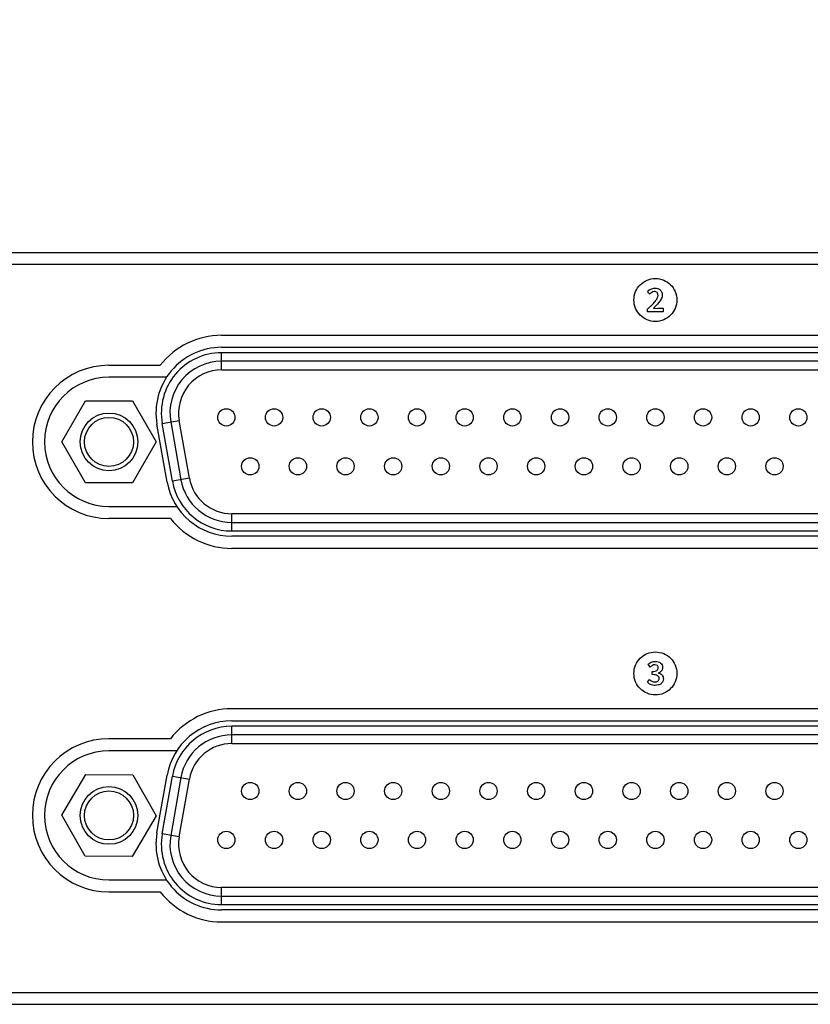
# Model space of a CAD drawing. Header units: inches. Extents: x 0 to 34, y 0 to 22.
# Tile 6 of 71: x 13.8 to 14.9, y 6.4 to 7.7. Entities that reach past the tile are written whole.
import ezdxf

# ---------------------------------------------------------------- set-up
doc = ezdxf.new("R2010")
doc.units = ezdxf.units.IN
doc.header["$LTSCALE"] = 1.87
doc.header["$MEASUREMENT"] = 0
doc.layers.get('0').update_dxf_attribs({"linetype": 'CONTINUOUS'})
for name, color, linetype in [('02___PRT_ALL_AXES', 7, 'CONTINUOUS'), ('_LAYER_2_', 7, 'CONTINUOUS'), ('DIMENSIONS', 7, 'CONTINUOUS')]:
    doc.layers.add(name, color=color, linetype=linetype)
doc.styles.get("Standard").update_dxf_attribs({"font": 'txt', "width": 0.8})
doc.dimstyles.new('DIMSTYLE_1', dxfattribs={"dimtxt": 0.125, "dimasz": 0.18, "dimexe": 0.125, "dimexo": 0.0625, "dimgap": 0.0625, "dimtad": 0, "dimtih": 1, "dimtoh": 1, "dimlfac": 1.714286, "dimzin": 0, "dimdsep": 46, "dimtxsty": 'STANDARD', "dimblk": '_FILLED', "dimblk1": '_FILLED', "dimblk2": '_FILLED', "dimcen": 0.09, "dimazin": 0, "dimtp": 0.01, "dimtm": 0.01, "dimtfac": 1, "dimtofl": 0, "dimtmove": 0, "dimatfit": 3, "dimldrblk": '_FILLED', "dimfxl": 1, "dimtolj": 1, "dimtzin": 0, "dimarcsym": 0})

# ---------------------------------------------------------------- blocks, each defined once
blk = doc.blocks.new('_FILLED')
at = {"color": 0, "linetype": 'BYBLOCK'}
blk.add_solid([(0, 0), (-1, 0.1736), (-1, -0.1736)], dxfattribs=at)
blk = doc.blocks.new('*D0')
at = {"layer": 'DIMENSIONS', "color": 2, "linetype": 'CONTINUOUS'}
for p, q in [((5.0673, 7.4533), (5.0673, 8.2775)), ((15.7492, 7.4533), (15.7492, 8.2775)), ((5.0673, 8.1525), (9.4332, 8.1525)), ((15.7492, 8.1525), (11.3832, 8.1525))]:
    blk.add_line(p, q, dxfattribs=at)
at = {"layer": 'DIMENSIONS', "color": 2, "linetype": 'CONTINUOUS', "xscale": 0.18, "yscale": 0.18, "zscale": 0.18, "rotation": 180}
blk.add_blockref('_FILLED', (5.0673, 8.1525), dxfattribs=at)
at = {"layer": 'DIMENSIONS', "color": 2, "linetype": 'CONTINUOUS', "xscale": 0.18, "yscale": 0.18, "zscale": 0.18}
blk.add_blockref('_FILLED', (15.7492, 8.1525), dxfattribs=at)
at = {"layer": 'DIMENSIONS', "color": 2, "linetype": 'CONTINUOUS', "insert": (10.4082, 8.215), "char_height": 0.125, "width": 1.825, "attachment_point": 2, "line_spacing_factor": 0.9}
blk.add_mtext('2X 465.12{\\ftxt.shx;\\W1.000000;\\H0.125000; }[18.312]', dxfattribs=at)
blk = doc.blocks.new('*D1')
at = {"layer": 'DIMENSIONS', "color": 2, "linetype": 'CONTINUOUS'}
for p, q in [((4.8666, 7.492), (4.8666, 9.0275)), ((15.9499, 7.3961), (15.9499, 9.0275)), ((4.8666, 8.9025), (9.4832, 8.9025)), ((15.9499, 8.9025), (11.3332, 8.9025))]:
    blk.add_line(p, q, dxfattribs=at)
at = {"layer": 'DIMENSIONS', "color": 2, "linetype": 'CONTINUOUS', "xscale": 0.18, "yscale": 0.18, "zscale": 0.18, "rotation": 180}
blk.add_blockref('_FILLED', (4.8666, 8.9025), dxfattribs=at)
at = {"layer": 'DIMENSIONS', "color": 2, "linetype": 'CONTINUOUS', "xscale": 0.18, "yscale": 0.18, "zscale": 0.18}
blk.add_blockref('_FILLED', (15.9499, 8.9025), dxfattribs=at)
at = {"layer": 'DIMENSIONS', "color": 2, "linetype": 'CONTINUOUS', "insert": (10.4082, 8.965), "char_height": 0.125, "width": 1.725, "attachment_point": 2, "line_spacing_factor": 0.9}
blk.add_mtext('(482.60{\\ftxt.shx;\\W1.000000;\\H0.125000; }[19.000])', dxfattribs=at)

msp = doc.modelspace()

# ---------------------------------------------------------------- linework, layer by layer
at = {"color": 7, "linetype": 'CONTINUOUS'}
for p, q in [((15.881, 7.4025), (4.9355, 7.4025)), ((15.5625, 7.3869), (5.254, 7.3869)), ((15.2619, 7.2693), (14.1039, 7.2693)), ((14.1039, 7.2463), (14.1039, 7.2693)), ((15.2619, 7.2578), (14.1039, 7.2578)), ((14.1039, 7.2463), (15.2619, 7.2463)), ((13.8907, 7.1503), (13.9222, 7.2049)), ((13.9222, 7.2049), (13.9852, 7.2049)), ((13.9852, 7.2049), (14.0167, 7.1504)), ((14.0248, 7.175), (14.0474, 7.179)), ((14.0384, 7.0978), (14.0248, 7.175)), ((14.0361, 7.177), (14.0497, 7.0998)), ((14.061, 7.1018), (14.0474, 7.179)), ((13.9223, 7.0958), (13.8907, 7.1503)), ((14.0167, 7.1504), (13.9852, 7.0958)), ((13.9852, 7.0958), (13.9223, 7.0958)), ((14.061, 7.1018), (14.0384, 7.0978)), ((15.2483, 7.0544), (14.1175, 7.0544)), ((14.1175, 7.0314), (14.1175, 7.0544)), ((14.1175, 7.0429), (15.2483, 7.0429)), ((14.1175, 7.0314), (15.2483, 7.0314)), ((15.2483, 6.7708), (14.1175, 6.7708)), ((14.1175, 6.7478), (14.1175, 6.7708)), ((15.2483, 6.7593), (14.1175, 6.7593)), ((14.1175, 6.7478), (15.2483, 6.7478)), ((13.8907, 6.6523), (13.9226, 6.7066)), ((13.9226, 6.7066), (13.9856, 6.7061)), ((13.9856, 6.7061), (14.0167, 6.6513)), ((14.0248, 6.6272), (14.0384, 6.7043)), ((14.0497, 6.7024), (14.0361, 6.6252)), ((14.0384, 6.7043), (14.061, 6.7004)), ((14.0474, 6.6232), (14.061, 6.7004)), ((13.9218, 6.5975), (13.8907, 6.6523)), ((14.0167, 6.6513), (13.9848, 6.597)), ((14.0474, 6.6232), (14.0248, 6.6272)), ((13.9848, 6.597), (13.9218, 6.5975)), ((15.2619, 6.5558), (14.1039, 6.5558)), ((14.1039, 6.5328), (14.1039, 6.5558)), ((14.1039, 6.5443), (15.2619, 6.5443)), ((14.1039, 6.5328), (15.2619, 6.5328)), ((5.254, 6.4154), (15.5625, 6.4154)), ((4.9355, 6.3998), (15.881, 6.3998))]:
    msp.add_line(p, q, dxfattribs=at)
for centre, radius in [((13.9537, 7.1503), 0.0385), ((14.1103, 7.183), 0.0115), ((14.174, 7.183), 0.0115), ((14.2376, 7.183), 0.0115), ((14.3012, 7.183), 0.0115), ((14.3648, 7.183), 0.0115), ((14.4284, 7.183), 0.0115), ((14.492, 7.183), 0.0115), ((14.5557, 7.183), 0.0115), ((14.6193, 7.183), 0.0115), ((14.6829, 7.183), 0.0115), ((14.7465, 7.183), 0.0115), ((14.8101, 7.183), 0.0115), ((14.8737, 7.183), 0.0115), ((13.9537, 7.1503), 0.0327), ((14.1422, 7.1177), 0.0115), ((14.2058, 7.1177), 0.0115), ((14.2694, 7.1177), 0.0115), ((14.333, 7.1177), 0.0115), ((14.3966, 7.1177), 0.0115), ((14.4602, 7.1177), 0.0115), ((14.5238, 7.1177), 0.0115), ((14.5875, 7.1177), 0.0115), ((14.6511, 7.1177), 0.0115), ((14.7147, 7.1177), 0.0115), ((14.7783, 7.1177), 0.0115), ((14.8419, 7.1177), 0.0115), ((13.9537, 6.6518), 0.0385), ((14.1422, 6.6844), 0.0115), ((14.2058, 6.6844), 0.0115), ((14.2694, 6.6844), 0.0115), ((14.333, 6.6844), 0.0115), ((14.3966, 6.6844), 0.0115), ((14.4602, 6.6844), 0.0115), ((14.5238, 6.6844), 0.0115), ((14.5875, 6.6844), 0.0115), ((14.6511, 6.6844), 0.0115), ((14.7147, 6.6844), 0.0115), ((14.7783, 6.6844), 0.0115), ((14.8419, 6.6844), 0.0115), ((13.9537, 6.6518), 0.0327), ((14.1103, 6.6192), 0.0115), ((14.174, 6.6192), 0.0115), ((14.2376, 6.6192), 0.0115), ((14.3012, 6.6192), 0.0115), ((14.3648, 6.6192), 0.0115), ((14.4284, 6.6192), 0.0115), ((14.492, 6.6192), 0.0115), ((14.5557, 6.6192), 0.0115), ((14.6193, 6.6192), 0.0115), ((14.6829, 6.6192), 0.0115), ((14.7465, 6.6192), 0.0115), ((14.8101, 6.6192), 0.0115), ((14.8737, 6.6192), 0.0115)]:
    msp.add_circle(centre, radius, dxfattribs=at)
for centre, radius, start, end in [((14.1039, 7.1889), 0.0804, 90, 190), ((14.1039, 7.1889), 0.0689, 90, 190), ((14.1039, 7.1889), 0.0574, 90, 190), ((14.1175, 7.1118), 0.0804, 190, 270), ((14.1175, 7.1118), 0.0689, 190, 270), ((14.1175, 7.1118), 0.0574, 190, 270), ((14.1175, 6.6904), 0.0804, 90, 170), ((14.1175, 6.6904), 0.0689, 90, 170), ((14.1175, 6.6904), 0.0574, 90, 170), ((14.1039, 6.6132), 0.0804, 170, 270), ((14.1039, 6.6132), 0.0689, 170, 270), ((14.1039, 6.6132), 0.0574, 170, 270)]:
    msp.add_arc(centre, radius, start, end, dxfattribs=at)
at = {"layer": '02___PRT_ALL_AXES', "color": 7, "linetype": 'CONTINUOUS'}
for p, q in [((14.1039, 7.2925), (15.2618, 7.2925)), ((14.1039, 7.2765), (15.2618, 7.2765)), ((13.9537, 7.2525), (14.0222, 7.2525)), ((14.0304, 7.2366), (13.9537, 7.2366)), ((14.0313, 7.0967), (14.0177, 7.1738)), ((13.9537, 7.0643), (14.044, 7.0643)), ((14.0357, 7.0482), (13.9537, 7.0482)), ((15.2482, 7.0244), (14.1175, 7.0244)), ((15.2483, 7.0082), (14.1175, 7.0082)), ((15.2483, 6.7941), (14.1175, 6.7941)), ((14.1175, 6.778), (15.2482, 6.778)), ((14.0357, 6.7542), (13.9537, 6.7542)), ((14.044, 6.738), (13.9537, 6.738)), ((14.0177, 6.6285), (14.0313, 6.7057)), ((13.9537, 6.5658), (14.0304, 6.5658)), ((13.9537, 6.5498), (14.0222, 6.5498)), ((15.2618, 6.5258), (14.1039, 6.5258)), ((14.1039, 6.5098), (15.2618, 6.5098))]:
    msp.add_line(p, q, dxfattribs=at)
for centre, radius, start, end in [((14.1039, 7.1889), 0.1036, 90, 142.1069), ((14.1039, 7.189), 0.0875, 90, 190), ((13.9537, 7.1503), 0.1022, 90, 270), ((13.9537, 7.1504), 0.0861, 90, 270), ((14.1175, 7.1119), 0.0875, 190, 270), ((14.1175, 7.1118), 0.1036, 217.8931, 270), ((14.1175, 6.6906), 0.1036, 90, 142.1069), ((14.1175, 6.6905), 0.0875, 90, 170), ((13.9537, 6.652), 0.1022, 90, 270), ((13.9537, 6.6519), 0.0861, 90, 270), ((14.1039, 6.6133), 0.0875, 170, 270), ((14.1039, 6.6134), 0.1036, 217.8931, 270)]:
    msp.add_arc(centre, radius, start, end, dxfattribs=at)
at = {"layer": '_LAYER_2_', "color": 40, "linetype": 'CONTINUOUS'}
for p, q in [((14.6754, 7.3475), (14.6723, 7.3505)), ((14.6725, 7.324), (14.6725, 7.3275)), ((14.6934, 7.324), (14.6725, 7.324)), ((14.6803, 7.3285), (14.6855, 7.3288)), ((14.6855, 7.3288), (14.6934, 7.3288)), ((14.6934, 7.3288), (14.6934, 7.324)), ((14.6761, 6.8499), (14.6731, 6.8535)), ((14.6722, 6.8297), (14.6749, 6.8333)), ((14.6788, 6.8397), (14.6788, 6.8439)), ((14.6872, 6.8421), (14.6872, 6.8419))]:
    msp.add_line(p, q, dxfattribs=at)
for points, knots in [([(14.6542, 7.3397), (14.6542, 7.3435), (14.6557, 7.3511), (14.6621, 7.3605), (14.6715, 7.3669), (14.6791, 7.3684), (14.6829, 7.3684)], [0, 0, 0, 0, 0.254401, 0.5, 0.745599, 1, 1, 1, 1]), ([(14.6829, 7.3684), (14.6867, 7.3684), (14.6942, 7.3669), (14.7037, 7.3605), (14.7101, 7.3511), (14.7116, 7.3435), (14.7116, 7.3397)], [0, 0, 0, 0, 0.254401, 0.5, 0.745599, 1, 1, 1, 1]), ([(14.6723, 7.3505), (14.6736, 7.352), (14.6764, 7.3546), (14.6803, 7.3554), (14.6822, 7.3554)], [0, 0, 0, 0, 0.503963, 1, 1, 1, 1]), ([(14.6725, 7.3275), (14.676, 7.3308), (14.6808, 7.3352), (14.6854, 7.3415), (14.6864, 7.3444), (14.6864, 7.3456)], [0, 0, 0, 0, 0.620547, 0.836621, 1, 1, 1, 1]), ([(14.6814, 7.3509), (14.6802, 7.3509), (14.6779, 7.35), (14.6762, 7.3484), (14.6754, 7.3475)], [0, 0, 0, 0, 0.487434, 1, 1, 1, 1]), ([(14.692, 7.346), (14.692, 7.343), (14.6894, 7.3382), (14.6847, 7.3329), (14.6818, 7.3301), (14.6803, 7.3285)], [0, 0, 0, 0, 0.429327, 0.697099, 1, 1, 1, 1]), ([(14.6864, 7.3456), (14.6864, 7.347), (14.6859, 7.3492), (14.6835, 7.3507), (14.6821, 7.3509), (14.6814, 7.3509)], [0, 0, 0, 0, 0.498385, 0.731101, 1, 1, 1, 1]), ([(14.6822, 7.3554), (14.6835, 7.3554), (14.6861, 7.3551), (14.6895, 7.3531), (14.6916, 7.3499), (14.692, 7.3473), (14.692, 7.346)], [0, 0, 0, 0, 0.26827, 0.506977, 0.741708, 1, 1, 1, 1]), ([(14.6829, 7.311), (14.6791, 7.311), (14.6715, 7.3125), (14.6621, 7.3189), (14.6557, 7.3283), (14.6542, 7.3359), (14.6542, 7.3397)], [0, 0, 0, 0, 0.254401, 0.5, 0.745599, 1, 1, 1, 1]), ([(14.7116, 7.3397), (14.7116, 7.3359), (14.7101, 7.3283), (14.7037, 7.3189), (14.6942, 7.3125), (14.6867, 7.311), (14.6829, 7.311)], [0, 0, 0, 0, 0.254401, 0.5, 0.745599, 1, 1, 1, 1]), ([(14.6542, 6.8413), (14.6542, 6.8451), (14.6557, 6.8527), (14.6621, 6.8621), (14.6715, 6.8685), (14.6791, 6.87), (14.6829, 6.87)], [0, 0, 0, 0, 0.254401, 0.5, 0.745599, 1, 1, 1, 1]), ([(14.6829, 6.87), (14.6867, 6.87), (14.6942, 6.8685), (14.7037, 6.8621), (14.7101, 6.8527), (14.7116, 6.8451), (14.7116, 6.8413)], [0, 0, 0, 0, 0.254401, 0.5, 0.745599, 1, 1, 1, 1]), ([(14.6731, 6.8535), (14.6744, 6.8546), (14.6773, 6.8566), (14.6808, 6.8574), (14.6825, 6.8574)], [0, 0, 0, 0, 0.496546, 1, 1, 1, 1]), ([(14.6823, 6.8528), (14.6811, 6.8528), (14.6788, 6.8522), (14.677, 6.8507), (14.6761, 6.8499)], [0, 0, 0, 0, 0.484383, 1, 1, 1, 1]), ([(14.6788, 6.8439), (14.68, 6.8439), (14.6822, 6.844), (14.6849, 6.845), (14.6865, 6.8467), (14.6867, 6.8481), (14.6867, 6.8488)], [0, 0, 0, 0, 0.363162, 0.616593, 0.810361, 1, 1, 1, 1]), ([(14.6867, 6.8488), (14.6867, 6.8493), (14.6866, 6.8505), (14.6853, 6.8524), (14.6834, 6.8528), (14.6823, 6.8528)], [0, 0, 0, 0, 0.255987, 0.485079, 1, 1, 1, 1]), ([(14.6825, 6.8574), (14.6839, 6.8574), (14.6864, 6.8571), (14.6898, 6.8555), (14.6921, 6.8527), (14.6925, 6.8504), (14.6925, 6.8492)], [0, 0, 0, 0, 0.2834, 0.528031, 0.754969, 1, 1, 1, 1]), ([(14.6925, 6.8492), (14.6925, 6.8484), (14.6923, 6.8468), (14.6908, 6.844), (14.6887, 6.8427), (14.6872, 6.8421)], [0, 0, 0, 0, 0.255218, 0.49187, 1, 1, 1, 1]), ([(14.6829, 6.8126), (14.6791, 6.8126), (14.6715, 6.8141), (14.6621, 6.8205), (14.6557, 6.83), (14.6542, 6.8375), (14.6542, 6.8413)], [0, 0, 0, 0, 0.254401, 0.5, 0.745599, 1, 1, 1, 1]), ([(14.6749, 6.8333), (14.6758, 6.8324), (14.678, 6.8307), (14.6808, 6.83), (14.6822, 6.83)], [0, 0, 0, 0, 0.484827, 1, 1, 1, 1]), ([(14.6878, 6.8345), (14.6878, 6.8353), (14.6876, 6.8368), (14.6858, 6.8387), (14.6827, 6.8396), (14.6802, 6.8397), (14.6788, 6.8397)], [0, 0, 0, 0, 0.186301, 0.373637, 0.626623, 1, 1, 1, 1]), ([(14.6822, 6.83), (14.6836, 6.83), (14.6858, 6.8304), (14.6876, 6.8326), (14.6878, 6.8339), (14.6878, 6.8345)], [0, 0, 0, 0, 0.525915, 0.755287, 1, 1, 1, 1]), ([(14.6936, 6.8342), (14.6936, 6.833), (14.693, 6.8304), (14.6905, 6.8274), (14.6868, 6.8257), (14.6841, 6.8253), (14.6827, 6.8253)], [0, 0, 0, 0, 0.246585, 0.480089, 0.728029, 1, 1, 1, 1]), ([(14.7116, 6.8413), (14.7116, 6.8375), (14.7101, 6.83), (14.7037, 6.8205), (14.6942, 6.8141), (14.6867, 6.8126), (14.6829, 6.8126)], [0, 0, 0, 0, 0.254401, 0.5, 0.745599, 1, 1, 1, 1]), ([(14.6872, 6.8419), (14.6889, 6.8415), (14.6914, 6.8401), (14.6933, 6.837), (14.6936, 6.8352), (14.6936, 6.8342)], [0, 0, 0, 0, 0.493878, 0.736198, 1, 1, 1, 1]), ([(14.6827, 6.8253), (14.6805, 6.8253), (14.6765, 6.826), (14.6733, 6.8284), (14.6722, 6.8297)], [0, 0, 0, 0, 0.551922, 1, 1, 1, 1])]:
    msp.add_open_spline(points, degree=3, knots=knots, dxfattribs=at)

# ---------------------------------------------------------------- dimensions: what is measured, and where the dimension line sits
at = {"layer": 'DIMENSIONS', "color": 2, "linetype": 'CONTINUOUS'}
for base, p1, p2, text, picture, middle in [((15.9499, 8.9025), (4.8666, 7.4295), (15.9499, 7.3336), '(<>)', '*D1', (10.4082, 8.9025)), ((15.7492, 8.1525), (5.0673, 7.3908), (15.7492, 7.3908), '2X <>', '*D0', (10.4082, 8.1525))]:
    dim = msp.add_linear_dim(base=base, p1=p1, p2=p2, text=text, dimstyle='DIMSTYLE_1', dxfattribs=at)
    dim.commit()
    dim.dimension.update_dxf_attribs({"geometry": picture, "text_midpoint": middle, "dimtype": 160})

doc.saveas('drawing.dxf')
